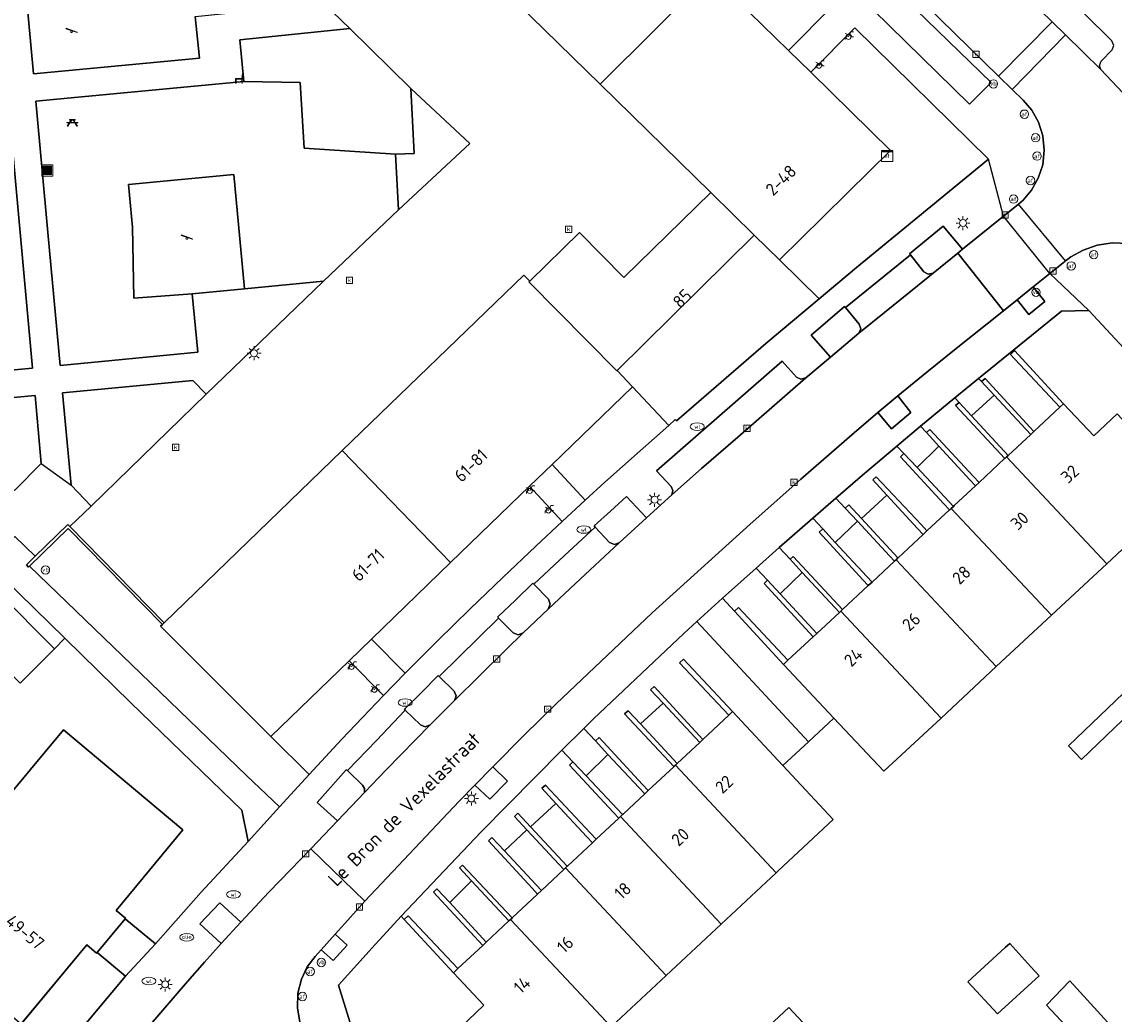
# Model space of a CAD drawing. Header units: metres. Extents: x 197147 to 199131, y 355511 to 356703.
# Tile 57 of 225: x 197658 to 197736, y 356169 to 356241. Entities that reach past the tile are written whole.
import ezdxf
from ezdxf.enums import TextEntityAlignment as Align

# ---------------------------------------------------------------- set-up
doc = ezdxf.new("R2010")
doc.units = ezdxf.units.M
for name, color, linetype in [('B-WE-GR-BEPLANTING_CULTUUR_HEESTERS-GV', 252, 'Continuous'), ('B-WE-GR-GRAS-GV', 252, 'Continuous'), ('B-WE-IE-MEUBILAIR_WEGMEUBILAIR-GV', 252, 'Continuous'), ('B-WE-IE-MEUBILAIR_WEGMEUBILAIR-S', 252, 'Continuous'), ('B-WE-IE-TERREINAFSCHEIDING_KUNSTMATIG_MUUR-GV', 252, 'IE-TERREINAFSCHEIDING-KUNSTMATIG-DICHT'), ('B-WE-KL-ET_LS_SR_KAST-S', 252, 'Continuous'), ('B-WE-OG-BEBOUWING-GV', 252, 'Continuous'), ('B-WE-OG-BEBOUWING_HUISNUMMER-T18', 252, 'Continuous'), ('B-WE-OG-BEBOUWING_STRAATNAAM-T35', 252, 'Continuous'), ('B-WE-OG-TERREIN_ERF-GV', 252, 'Continuous'), ('B-WE-RI-HWA_KOLK-S', 253, 'Continuous'), ('B-WE-RI-VWA_AFSCHEIDER-S', 253, 'Continuous'), ('B-WE-VH-ONVERHARD-GV', 253, 'Continuous'), ('B-WE-VH-VERHARDING_ASFALT-GV', 253, 'Continuous'), ('B-WE-VH-VERHARDING_BETONSTRAATSTEEN-GV', 253, 'Continuous'), ('B-WE-VH-VERHARDING_OPEN-GV', 253, 'Continuous'), ('B-WE-VH-VERHARDING_TEGEL-GV', 253, 'Continuous')]:
    doc.layers.add(name, color=color, linetype=linetype)
doc.styles.add('NLCS-ISO-M-T18', font='NLCS-ISO.ttf', dxfattribs={"height": 1.8})
doc.styles.add('NLCS-ISO-M200-T25', font='NLCS-ISO.ttf')
doc.linetypes.add('IE-TERREINAFSCHEIDING-KUNSTMATIG-DICHT', pattern='A,8,-1,[82,NLCS.SHX,S=0.75,R=90,X=0,Y=0],-1', length=10)

# ---------------------------------------------------------------- blocks, each defined once
blk = doc.blocks.new('BGT-AFVALBAK-SO')
at = {"linetype": 'ByBlock', "lineweight": 18}
h = blk.add_hatch(color=0, dxfattribs=at)
h.dxf.hatch_style = 1
h.paths.add_polyline_path([(-1.5, -1.5), (1.5, -1.5), (1.5, 1.5), (-1.5, 1.5)])
at = {"color": 0, "linetype": 'ByBlock', "lineweight": 18}
for points in [[(-2, -2), (2, -2), (2, 2), (-2, 2)], [(-1.5, -1.5), (1.5, -1.5), (1.5, 1.5), (-1.5, 1.5)]]:
    blk.add_lwpolyline(points, close=True, dxfattribs=at)
blk = doc.blocks.new('BGT-ELEKTRAKAST-SO')
at = {"color": 0, "linetype": 'ByBlock', "lineweight": 18}
for points in [[(-2, 2), (2, 2), (2, 1.68), (-2, 1.68)], [(-2, 1.52), (2, 1.52), (2, -2), (-2, -2)]]:
    blk.add_lwpolyline(points, close=True, dxfattribs=at)
at = {"color": 0, "linetype": 'ByBlock', "lineweight": 18, "style": 'NLCS-ISO-M-T18'}
blk.add_text('et', height=1.5, dxfattribs=at).set_placement((0, 0), align=Align.MIDDLE_CENTER)
blk = doc.blocks.new('BGT-AFSLUITPAAL-SO')
at = {"color": 0, "linetype": 'ByBlock', "lineweight": 18}
blk.add_circle((0, 0), 1.5, dxfattribs=at)
at = {"color": 0, "linetype": 'ByBlock', "lineweight": 18, "style": 'NLCS-ISO-M-T18'}
blk.add_text('af', height=1.5, dxfattribs=at).set_placement((0, 0), align=Align.MIDDLE_CENTER)
blk = doc.blocks.new('BGT-VERKEERSBORDPAAL-SO')
at = {"color": 0, "linetype": 'ByBlock', "lineweight": 18}
blk.add_circle((0, 0), 1.5, dxfattribs=at)
at = {"color": 0, "linetype": 'ByBlock', "lineweight": 18, "style": 'NLCS-ISO-M-T18'}
blk.add_text('vb', height=1.5, dxfattribs=at).set_placement((0, 0.13), align=Align.MIDDLE_CENTER)
blk = doc.blocks.new('BGT-LICHTMAST-SO')
at = {"color": 0, "linetype": 'ByBlock', "lineweight": 18}
for points in [[(-1.25, 0), (-2, 0)], [(-1.41, 1.41), (-0.88, 0.88)], [(0, 2), (0, 1.25)], [(0.88, 0.88), (1.41, 1.41)], [(2, 0), (1.25, 0)], [(-1.41, -1.41), (-0.88, -0.88)], [(0, -1.25), (0, -2)], [(0.88, -0.88), (1.41, -1.41)]]:
    blk.add_lwpolyline(points, dxfattribs=at)
blk.add_circle((0, 0), 1, dxfattribs=at)
blk = doc.blocks.new('BGT-KOLK-SO')
at = {"color": 0, "linetype": 'ByBlock', "lineweight": 18}
blk.add_lwpolyline([(-0.045, -0.045), (0.045, -0.045), (0.045, 0.045), (-0.045, 0.045)], close=True, dxfattribs=at)
at = {"color": 0, "linetype": 'ByBlock', "lineweight": 18, "style": 'NLCS-ISO-M-T18'}
blk.add_text('k', height=0.06, dxfattribs=at).set_placement((0, 0), align=Align.MIDDLE_CENTER)
blk = doc.blocks.new('BGT-WATERLEIDINGPUT-SO')
at = {"color": 0, "linetype": 'ByBlock', "lineweight": 18}
blk.add_ellipse((0, 0), major_axis=(2.5, 0), ratio=0.54, dxfattribs=at)
at = {"color": 0, "linetype": 'ByBlock', "lineweight": 18, "style": 'NLCS-ISO-M-T18'}
blk.add_text('wl', height=1.5, dxfattribs=at).set_placement((0, 0), align=Align.MIDDLE_CENTER)
blk = doc.blocks.new('BGT-BENZINEPUT_OLIEPUT-SO')
at = {"color": 0, "linetype": 'ByBlock', "lineweight": 18}
blk.add_ellipse((0, 0), major_axis=(2.5, 0), ratio=0.54, dxfattribs=at)
at = {"color": 0, "linetype": 'ByBlock', "lineweight": 18, "style": 'NLCS-ISO-M-T18'}
blk.add_text('olie', height=1.5, dxfattribs=at).set_placement((0, 0.16), align=Align.MIDDLE_CENTER)
blk = doc.blocks.new('BGT-FIETSENREK-SO')
at = {"color": 0, "linetype": 'ByBlock', "lineweight": 18}
for points in [[(-1.5, -1.35), (-1.5, -0.54), (-0.73, -0.28), (-0.73, 0.53), (-1.5, 0.79)], [(-0.3, -0.45), (0.6, 1.35), (1.5, 1.35)], [(1.05, -0.45), (0.21, 0.58)], [(1.05, -0.45), (1.5, -0.45)]]:
    blk.add_lwpolyline(points, dxfattribs=at)
blk.add_circle((-0.3, -0.45), 0.9, dxfattribs=at)
blk = doc.blocks.new('BGT-SPEELVOORZIENING-SO')
at = {"color": 0, "linetype": 'ByBlock', "lineweight": 18}
blk.add_lwpolyline([(-2.04, 1.04), (1.96, -0.31), (2.03, -0.12), (-1.97, 1.23)], close=True, dxfattribs=at)
blk.add_circle((0, 0), 0.332, dxfattribs=at)
blk = doc.blocks.new('BGT-ZITBANK-SO')
at = {"color": 0, "linetype": 'ByBlock', "lineweight": 18}
blk.add_lwpolyline([(-0.91, -1.63), (-0.91, -0.2), (1.09, -0.2), (1.09, -1.63), (1.29, -1.63), (1.29, -0.21), (1.54, 1.78), (1.33, 1.78), (1.11, 0), (-1.11, 0), (-1.11, -1.63)], close=True, dxfattribs=at)
blk = doc.blocks.new('BGT-PICKNICKTAFEL-SO')
at = {"color": 0, "linetype": 'ByBlock', "lineweight": 18}
for points in [[(-0.89, -0.2), (-1.64, -1.4), (-1.88, -1.4), (-1.12, -0.2), (-2, -0.2), (-2, 0), (-1, 0), (-0.5, 0.8), (-1, 0.8), (-1, 1), (1, 1), (1, 0.8), (0.5, 0.8), (1, 0), (2, 0), (2, -0.2), (1.12, -0.2), (1.88, -1.4), (1.64, -1.4), (0.89, -0.2)], [(-0.76, 0), (0.76, 0), (0.26, 0.8), (-0.26, 0.8)]]:
    blk.add_lwpolyline(points, close=True, dxfattribs=at)

msp = doc.modelspace()

# ---------------------------------------------------------------- linework, layer by layer
at = {"layer": 'B-WE-GR-BEPLANTING_CULTUUR_HEESTERS-GV', "flags": 128}
for points in [[(197718.611, 356241.527), (197725.509, 356234.781), (197727.053, 356236.333), (197720.155, 356243.071), (197718.611, 356241.527)], [(197684.315, 356231.195), (197685.661, 356231.248), (197685.424, 356235.905), (197681.036, 356240.223), (197673.154, 356239.417), (197673.437, 356236.417), (197677.473, 356236.344), (197677.762, 356231.633), (197684.315, 356231.195)], [(197638.343, 356220.532), (197637.699, 356221.173), (197634.315, 356224.36), (197630.775, 356227.382), (197627.091, 356230.227), (197623.278, 356232.886), (197620.217, 356234.884), (197620.282, 356234.984), (197618.515, 356236.116), (197617.681, 356234.893), (197616.593, 356233.226), (197614.519, 356229.534), (197616.799, 356228.213), (197617.338, 356227.77), (197620.496, 356231.609), (197621.643, 356230.704), (197640.688, 356214.061), (197644.218, 356210.856), (197643.914, 356210.373), (197644.141, 356210.23), (197655.798, 356199.744), (197659.856, 356195.699), (197660.59, 356196.452), (197655.112, 356201.787)], [(197725.017, 356224.379), (197723.626, 356226.034), (197721.208, 356224.047), (197721.266, 356223.964), (197722.227, 356222.757), (197722.541, 356222.576), (197722.894, 356222.662), (197724.67, 356224.099), (197725.017, 356224.379)], [(197717.568, 356218.353), (197717.708, 356218.664), (197717.601, 356218.988), (197716.605, 356220.191), (197716.541, 356220.257), (197714.147, 356218.219), (197715.532, 356216.619), (197717.568, 356218.353)], [(197662.486, 356205.93), (197670.743, 356213.968), (197669.769, 356214.954), (197660.434, 356214.06), (197661.055, 356207.432), (197662.486, 356205.93)], [(197650.69, 356213.153), (197656.993, 356207.051), (197658.884, 356209.008), (197658.459, 356213.886), (197650.69, 356213.153)], [(197698.645, 356204.436), (197699.684, 356203.33), (197700.025, 356203.18), (197700.376, 356203.307), (197702.331, 356205.09), (197700.9, 356206.638), (197699.744, 356205.568), (197698.577, 356204.519), (197698.645, 356204.436)], [(197666.044, 356193.925), (197673.63, 356186.614), (197675.995, 356184.361), (197678.114, 356186.685), (197675.386, 356189.405), (197667.453, 356197.315), (197667.591, 356197.448), (197660.833, 356204.335), (197658.069, 356201.62), (197666.044, 356193.925)], [(197695.271, 356198.539), (197695.428, 356198.899), (197695.29, 356199.266), (197694.248, 356200.344), (197694.181, 356200.407), (197692.928, 356199.195), (197691.667, 356198.002), (197691.707, 356197.901), (197692.757, 356196.847), (197693.117, 356196.694), (197693.482, 356196.836), (197695.271, 356198.539)], [(197688.55, 356191.981), (197688.677, 356192.319), (197688.535, 356192.65), (197687.46, 356193.72), (197687.39, 356193.775), (197686.193, 356192.553), (197684.975, 356191.361), (197685.026, 356191.292), (197686.115, 356190.242), (197686.461, 356190.102), (197686.808, 356190.239), (197688.55, 356191.981)]]:
    msp.add_lwpolyline(points, dxfattribs=at)
at = {"layer": 'B-WE-GR-GRAS-GV', "flags": 128}
for points in [[(197674.029, 356247.011), (197671.857, 356245.937), (197666.39, 356245.085), (197662.748, 356247.469), (197660.479, 356249.159), (197657.555, 356245.587), (197658.35, 356236.969), (197670.247, 356238.089), (197669.941, 356241.07), (197679.176, 356242.012), (197674.029, 356247.011)], [(197679.151, 356222.077), (197684.527, 356227.199), (197684.315, 356231.195), (197677.762, 356231.633), (197677.473, 356236.344), (197673.437, 356236.417), (197658.524, 356234.998), (197659.382, 356225.578), (197660.252, 356216.033), (197670.14, 356216.978), (197669.733, 356221.172), (197665.544, 356220.859), (197665.448, 356225.953), (197665.154, 356229.021), (197672.709, 356229.745), (197673.497, 356221.534), (197679.151, 356222.077)], [(197649.415, 356219.385), (197654.203, 356219.843), (197654.608, 356215.506), (197658.281, 356215.849), (197656.549, 356234.796), (197648.05, 356233.993), (197648.655, 356219.312), (197649.415, 356219.385)]]:
    msp.add_lwpolyline(points, dxfattribs=at)
at = {"layer": 'B-WE-IE-MEUBILAIR_WEGMEUBILAIR-GV', "flags": 128}
for points in [[(197721.266, 356223.964), (197722.227, 356222.757), (197722.541, 356222.576), (197722.894, 356222.662), (197724.67, 356224.099), (197725.017, 356224.379), (197723.626, 356226.034), (197721.208, 356224.047), (197721.266, 356223.964)], [(197728.926, 356220.742), (197729.764, 356219.701), (197730.925, 356220.628), (197730.081, 356221.674), (197728.926, 356220.742)], [(197715.532, 356216.619), (197717.568, 356218.353), (197717.708, 356218.664), (197717.601, 356218.988), (197716.605, 356220.191), (197716.541, 356220.257), (197714.147, 356218.219), (197715.532, 356216.619)], [(197720.355, 356213.847), (197718.931, 356212.649), (197719.911, 356211.498), (197721.303, 356212.668), (197720.355, 356213.847)], [(197698.645, 356204.436), (197699.684, 356203.33), (197700.025, 356203.18), (197700.376, 356203.307), (197702.331, 356205.09), (197700.9, 356206.638), (197699.744, 356205.568), (197698.577, 356204.519), (197698.645, 356204.436)], [(197691.707, 356197.901), (197692.757, 356196.847), (197693.117, 356196.694), (197693.482, 356196.836), (197695.271, 356198.539), (197695.428, 356198.899), (197695.29, 356199.266), (197694.248, 356200.344), (197694.181, 356200.407), (197692.928, 356199.195), (197691.667, 356198.002), (197691.707, 356197.901)], [(197688.55, 356191.981), (197688.677, 356192.319), (197688.535, 356192.65), (197687.46, 356193.72), (197687.39, 356193.775), (197686.193, 356192.553), (197684.975, 356191.361), (197685.026, 356191.292), (197686.115, 356190.242), (197686.461, 356190.102), (197686.808, 356190.239), (197688.55, 356191.981)], [(197690.023, 356185.923), (197691.093, 356184.897), (197692.363, 356186.189), (197691.296, 356187.217), (197690.023, 356185.923)], [(197680.871, 356186.958), (197680.779, 356187.016), (197678.708, 356184.663), (197680.148, 356183.363), (197682.088, 356185.395), (197682.097, 356185.671), (197681.959, 356185.91), (197680.871, 356186.958)], [(197673.212, 356176.069), (197671.714, 356177.474), (197670.27, 356175.954), (197671.823, 356174.553), (197673.212, 356176.069)], [(197679.992, 356175.218), (197678.991, 356174.103), (197679.858, 356173.318), (197680.86, 356174.422), (197679.992, 356175.218)]]:
    msp.add_lwpolyline(points, dxfattribs=at)
at = {"layer": 'B-WE-IE-TERREINAFSCHEIDING_KUNSTMATIG_MUUR-GV', "ltscale": 0.2, "flags": 128}
for points in [[(197732.264, 356213.292), (197728.73, 356217.106), (197728.43, 356216.841), (197731.989, 356213.036), (197732.264, 356213.292)], [(197729.897, 356211.089), (197730.124, 356211.3), (197726.632, 356215.108), (197726.372, 356214.88), (197727.277, 356213.907), (197729.897, 356211.089)], [(197728.036, 356209.359), (197728.157, 356209.468), (197728.273, 356209.576), (197725.645, 356212.423), (197724.766, 356213.375), (197724.513, 356213.155), (197728.036, 356209.359)], [(197723.313, 356210.248), (197725.541, 356207.837), (197725.94, 356207.405), (197726.195, 356207.643), (197725.795, 356208.074), (197722.672, 356211.451), (197722.42, 356211.214), (197723.313, 356210.248)], [(197724.348, 356205.921), (197721.749, 356208.701), (197720.801, 356209.715), (197720.56, 356209.483), (197723.677, 356206.1), (197724.076, 356205.667), (197724.094, 356205.684), (197724.187, 356205.771), (197724.348, 356205.921)], [(197722.176, 356203.898), (197722.456, 356204.159), (197722.054, 356204.589), (197718.816, 356208.049), (197718.563, 356207.826), (197719.565, 356206.737), (197721.778, 356204.332), (197722.176, 356203.898)], [(197720.179, 356202.038), (197720.234, 356202.09), (197720.377, 356202.223), (197717.748, 356205.058), (197716.839, 356206.038), (197716.591, 356205.803), (197717.477, 356204.849), (197719.776, 356202.373), (197720.129, 356201.993), (197720.179, 356202.038)], [(197658.466, 356202.338), (197657.832, 356201.718), (197657.997, 356201.549), (197658.069, 356201.62), (197660.833, 356204.335), (197667.591, 356197.448), (197667.719, 356197.572), (197660.955, 356204.471), (197660.805, 356204.624), (197658.466, 356202.338)], [(197718.138, 356200.894), (197715.878, 356203.33), (197714.973, 356204.305), (197714.72, 356204.065), (197717.861, 356200.644), (197718.239, 356200.232), (197718.515, 356200.489), (197718.138, 356200.894)], [(197716.398, 356198.519), (197712.861, 356202.316), (197712.638, 356202.129), (197713.509, 356201.187), (197716.172, 356198.308), (197716.279, 356198.408), (197716.398, 356198.519)], [(197714.547, 356196.795), (197711.931, 356199.635), (197711.019, 356200.625), (197710.765, 356200.39), (197714.296, 356196.562), (197714.547, 356196.795)], [(197708.64, 356198.405), (197712.167, 356194.579), (197712.482, 356194.872), (197708.929, 356198.667), (197708.64, 356198.405)], [(197708.237, 356190.931), (197708.512, 356191.188), (197704.995, 356194.967), (197704.695, 356194.704), (197708.237, 356190.931)], [(197706.377, 356189.191), (197702.876, 356192.992), (197702.616, 356192.763), (197703.523, 356191.792), (197706.15, 356188.979), (197706.377, 356189.191)], [(197704.295, 356187.243), (197704.417, 356187.357), (197704.531, 356187.463), (197701.895, 356190.305), (197701.014, 356191.255), (197700.761, 356191.034), (197704.295, 356187.243)], [(197698.672, 356189.088), (197699.567, 356188.124), (197701.801, 356185.719), (197702.203, 356185.286), (197702.457, 356185.523), (197702.055, 356185.956), (197698.924, 356189.326), (197698.672, 356189.088)], [(197697.057, 356187.586), (197696.816, 356187.353), (197699.94, 356183.978), (197700.341, 356183.545), (197700.36, 356183.562), (197700.47, 356183.665), (197700.613, 356183.798), (197698.007, 356186.574), (197697.057, 356187.586)], [(197698.725, 356182.033), (197698.321, 356182.463), (197695.075, 356185.915), (197694.822, 356185.692), (197695.827, 356184.605), (197698.045, 356182.205), (197698.446, 356181.772), (197698.725, 356182.033)], [(197694.014, 356182.922), (197693.103, 356183.901), (197692.855, 356183.665), (197693.743, 356182.713), (197696.048, 356180.242), (197696.403, 356179.861), (197696.452, 356179.907), (197696.523, 356179.973), (197696.65, 356180.092), (197694.014, 356182.922)], [(197694.791, 356178.353), (197694.413, 356178.76), (197692.148, 356181.19), (197691.241, 356182.164), (197690.988, 356181.923), (197694.136, 356178.509), (197694.517, 356178.096), (197694.791, 356178.353)], [(197692.285, 356176.83), (197689.133, 356180.17), (197688.91, 356179.982), (197689.784, 356179.043), (197692.459, 356176.172), (197692.576, 356176.281), (197692.68, 356176.378), (197692.693, 356176.39), (197692.285, 356176.83)], [(197688.209, 356177.487), (197687.295, 356178.475), (197687.041, 356178.239), (197690.583, 356174.417), (197690.833, 356174.651), (197688.209, 356177.487)], [(197688.8, 356172.749), (197685.239, 356176.536), (197684.951, 356176.273), (197688.486, 356172.455), (197688.8, 356172.749)]]:
    msp.add_lwpolyline(points, dxfattribs=at)
at = {"layer": 'B-WE-OG-BEBOUWING-GV', "flags": 128}
for points in [[(197686.076, 356248.871), (197698.995, 356236.229), (197706.932, 356244.11), (197701.239, 356249.679), (197699.631, 356251.251), (197694.009, 356256.75)], [(197698.995, 356236.229), (197706.944, 356228.451), (197710.055, 356225.39), (197711.885, 356223.621), (197714.99, 356226.684), (197716.781, 356228.45), (197719.848, 356231.475), (197714.111, 356237.087), (197712.513, 356238.651), (197706.932, 356244.11)], [(197706.944, 356228.451), (197700.709, 356222.34), (197697.524, 356225.59), (197693.96, 356222.097), (197693.898, 356222.036), (197700.206, 356215.646), (197700.227, 356215.667), (197710.055, 356225.39)], [(197693.96, 356222.097), (197693.52, 356222.506), (197680.503, 356209.926), (197688.275, 356201.884), (197693.943, 356207.371), (197695.551, 356208.927), (197701.317, 356214.51), (197700.227, 356215.667)], [(197735.352, 356201.799), (197739.423, 356205.59), (197738.484, 356206.624), (197740.172, 356208.213), (197739.943, 356208.458), (197736.115, 356212.563), (197734.432, 356210.984), (197732.264, 356213.292), (197731.989, 356213.036), (197730.124, 356211.3), (197729.897, 356211.089), (197728.273, 356209.576), (197728.157, 356209.468)], [(197680.503, 356209.926), (197667.719, 356197.572), (197667.591, 356197.448), (197667.453, 356197.315), (197675.386, 356189.405), (197681.006, 356194.846), (197682.607, 356196.396), (197688.275, 356201.884)], [(197731.382, 356198.103), (197735.352, 356201.799), (197728.157, 356209.468), (197728.036, 356209.359), (197728.026, 356209.35), (197726.195, 356207.643), (197725.94, 356207.405), (197724.412, 356205.98), (197724.348, 356205.921), (197724.187, 356205.771)], [(197722.456, 356204.159), (197722.176, 356203.898), (197720.383, 356202.228), (197720.377, 356202.223), (197720.234, 356202.09), (197727.424, 356194.418), (197731.382, 356198.103), (197724.187, 356205.771), (197724.094, 356205.684), (197724.076, 356205.667), (197722.456, 356204.159)], [(197720.234, 356202.09), (197720.179, 356202.038), (197720.129, 356201.993), (197718.515, 356200.489), (197718.239, 356200.232), (197716.398, 356198.519), (197716.279, 356198.408), (197723.466, 356190.732), (197727.424, 356194.418)], [(197655.798, 356199.744), (197653.329, 356197.267), (197657.387, 356193.222), (197659.856, 356195.699), (197655.798, 356199.744)], [(197716.279, 356198.408), (197716.172, 356198.308), (197714.547, 356196.795), (197714.296, 356196.562), (197712.482, 356194.872), (197712.167, 356194.579), (197715.783, 356190.733), (197719.37, 356186.918), (197723.466, 356190.732)], [(197708.512, 356191.188), (197708.237, 356190.931), (197706.377, 356189.191), (197706.15, 356188.979), (197704.531, 356187.463), (197704.417, 356187.357), (197711.647, 356179.628), (197711.813, 356179.783), (197715.732, 356183.441), (197712.119, 356187.318), (197708.512, 356191.188)], [(197657.463, 356168.775), (197662.181, 356174.446), (197662.864, 356173.847), (197662.908, 356173.9), (197664.915, 356176.311), (197664.954, 356176.357), (197664.27, 356176.929), (197669.053, 356182.708), (197660.497, 356189.89), (197648.868, 356175.94), (197657.463, 356168.775)], [(197704.417, 356187.357), (197704.295, 356187.243), (197704.286, 356187.234), (197702.457, 356185.523), (197702.203, 356185.286), (197700.677, 356183.858), (197700.613, 356183.798), (197700.47, 356183.665)], [(197700.341, 356183.545), (197698.725, 356182.033), (197698.446, 356181.772), (197696.656, 356180.097), (197696.65, 356180.092), (197696.523, 356179.973), (197703.744, 356172.254), (197707.695, 356175.941), (197700.47, 356183.665), (197700.36, 356183.562), (197700.341, 356183.545)], [(197696.523, 356179.973), (197696.452, 356179.907), (197696.403, 356179.861), (197694.791, 356178.353), (197694.517, 356178.096), (197692.693, 356176.39), (197692.68, 356176.378), (197692.576, 356176.281)], [(197707.695, 356175.941), (197711.647, 356179.628)], [(197692.834, 356164.421), (197693.052, 356164.189), (197694.736, 356165.769), (197695.72, 356164.765), (197699.793, 356168.566), (197692.576, 356176.281), (197692.459, 356176.172), (197690.833, 356174.651), (197690.583, 356174.417), (197688.8, 356172.749), (197688.486, 356172.455), (197690.66, 356170.121), (197688.984, 356168.52), (197692.834, 356164.421)], [(197729.914, 356172.871), (197728.391, 356174.537), (197728.079, 356174.251), (197725.399, 356171.8), (197727.506, 356169.496), (197730.499, 356172.232), (197729.914, 356172.871)], [(197699.793, 356168.566), (197703.744, 356172.254)]]:
    msp.add_lwpolyline(points, dxfattribs=at)
at = {"layer": 'B-WE-OG-TERREIN_ERF-GV', "flags": 128}
for points in [[(197712.513, 356238.651), (197715.676, 356241.822), (197704.389, 356252.824), (197701.239, 356249.679), (197706.932, 356244.11), (197712.513, 356238.651)], [(197662.486, 356205.93), (197660.955, 356204.471), (197667.719, 356197.572), (197680.503, 356209.926), (197693.52, 356222.506), (197693.96, 356222.097), (197697.524, 356225.59), (197700.709, 356222.34), (197706.944, 356228.451), (197698.995, 356236.229), (197686.076, 356248.871)], [(197679.176, 356242.012), (197681.036, 356240.223), (197685.424, 356235.905), (197689.654, 356231.957), (197684.527, 356227.199), (197679.151, 356222.077), (197670.743, 356213.968), (197662.486, 356205.93)], [(197711.885, 356223.621), (197714.71, 356220.808), (197717.405, 356223.058), (197726.876, 356230.851), (197717.285, 356240.257), (197714.111, 356237.087), (197719.848, 356231.475), (197716.781, 356228.45), (197714.99, 356226.684), (197711.885, 356223.621)], [(197739.943, 356208.458), (197742.545, 356210.872), (197734.07, 356219.978), (197732.117, 356219.928), (197728.681, 356217.158), (197728.73, 356217.106), (197732.264, 356213.292), (197734.432, 356210.984), (197736.115, 356212.563), (197739.943, 356208.458)], [(197701.317, 356214.51), (197695.551, 356208.927), (197697.935, 356206.364), (197699.351, 356207.654), (197701.865, 356209.913), (197703.928, 356211.734), (197701.317, 356214.51)], [(197637.276, 356162.034), (197648.868, 356175.94), (197660.497, 356189.89), (197669.053, 356182.708), (197664.27, 356176.929), (197664.954, 356176.357), (197664.915, 356176.311), (197667.088, 356174.523), (197670.381, 356178.239), (197673.76, 356181.878), (197673.303, 356184.127), (197665.34, 356191.826), (197660.59, 356196.452), (197659.856, 356195.699), (197657.387, 356193.222), (197653.329, 356197.267), (197655.798, 356199.744), (197644.141, 356210.23), (197636.58, 356198.418), (197631.687, 356190.432), (197626.855, 356182.75), (197618.062, 356167.779)], [(197693.943, 356207.371), (197688.275, 356201.884), (197682.607, 356196.396), (197685.023, 356193.949), (197687.344, 356196.283), (197689.67, 356198.566), (197692.018, 356200.826), (197694.384, 356203.068), (197696.279, 356204.838), (197693.943, 356207.371)], [(197739.423, 356205.59), (197735.352, 356201.799), (197731.382, 356198.103), (197727.424, 356194.418), (197723.466, 356190.732), (197719.37, 356186.918), (197715.783, 356190.733), (197713.948, 356189.022), (197712.119, 356187.318), (197715.732, 356183.441), (197711.813, 356179.783), (197711.647, 356179.628), (197707.695, 356175.941), (197703.744, 356172.254), (197699.793, 356168.566)], [(197738.271, 356192.293), (197733.546, 356187.755), (197732.601, 356188.74), (197740.482, 356196.281)], [(197681.006, 356194.846), (197675.386, 356189.405), (197678.114, 356186.685), (197680.468, 356189.216), (197681.953, 356190.781), (197683.454, 356192.341), (197681.006, 356194.846)], [(197696.144, 356154.588), (197697.003, 356155.462), (197690.299, 356162.054), (197692.834, 356164.421), (197688.984, 356168.52), (197690.66, 356170.121), (197688.486, 356172.455), (197684.951, 356176.273), (197684.731, 356176.515), (197682.644, 356174.23), (197680.226, 356171.557), (197681.266, 356168.221), (197682.562, 356167.107), (197686.559, 356163.669), (197691.696, 356158.94), (197696.144, 356154.588)], [(197664.955, 356172.201), (197662.908, 356173.9), (197662.864, 356173.847), (197662.181, 356174.446), (197652.745, 356163.104), (197653.429, 356162.518), (197653.358, 356162.432), (197655.474, 356160.711), (197658.685, 356164.665), (197660.17, 356166.493), (197664.955, 356172.201)], [(197728.079, 356174.251), (197728.391, 356174.537), (197729.914, 356172.871), (197730.499, 356172.232), (197727.506, 356169.496), (197725.399, 356171.8), (197728.079, 356174.251)], [(197742.477, 356157.886), (197731.024, 356170.134), (197732.708, 356171.865), (197743.58, 356159.928)], [(197701.616, 356159.766), (197712.55, 356169.959), (197713.552, 356168.889)]]:
    msp.add_lwpolyline(points, dxfattribs=at)
at = {"layer": 'B-WE-VH-ONVERHARD-GV', "flags": 128}
for points in [[(197665.448, 356225.953), (197665.544, 356220.859), (197669.733, 356221.172), (197673.497, 356221.534), (197672.709, 356229.745), (197665.154, 356229.021), (197665.448, 356225.953)], [(197730.081, 356221.674), (197728.926, 356220.742), (197729.764, 356219.701), (197730.925, 356220.628), (197730.081, 356221.674)], [(197718.931, 356212.649), (197719.911, 356211.498), (197721.303, 356212.668), (197720.355, 356213.847), (197718.931, 356212.649)], [(197691.296, 356187.217), (197690.023, 356185.923), (197691.093, 356184.897), (197692.363, 356186.189), (197691.296, 356187.217)], [(197680.148, 356183.363), (197682.088, 356185.395), (197682.097, 356185.671), (197681.959, 356185.91), (197680.871, 356186.958), (197680.779, 356187.016), (197678.708, 356184.663), (197680.148, 356183.363)], [(197673.212, 356176.069), (197671.714, 356177.474), (197670.27, 356175.954), (197671.823, 356174.553), (197673.212, 356176.069)], [(197679.992, 356175.218), (197678.991, 356174.103), (197679.858, 356173.318), (197680.86, 356174.422), (197679.992, 356175.218)]]:
    msp.add_lwpolyline(points, dxfattribs=at)
at = {"layer": 'B-WE-VH-VERHARDING_ASFALT-GV', "flags": 128}
for points in [[(197708.908, 356262.691), (197704.679, 356266.819), (197700.487, 356270.911), (197696.958, 356274.356), (197692.632, 356278.579), (197688.4, 356282.711), (197684.157, 356286.852), (197680.005, 356290.906), (197679.522, 356291.406), (197679.115, 356291.826), (197675.088, 356288.146), (197727.594, 356236.803), (197731.439, 356240.695), (197730.578, 356241.535), (197726.363, 356245.65), (197722.145, 356249.768), (197717.624, 356254.182), (197713.121, 356258.577), (197708.908, 356262.691)], [(197702.331, 356205.09), (197700.376, 356203.307), (197697.233, 356200.387), (197695.271, 356198.539), (197693.482, 356196.836), (197692.273, 356195.638), (197690.391, 356193.8), (197688.55, 356191.981), (197686.808, 356190.239), (197683.63, 356186.991), (197682.088, 356185.395), (197680.148, 356183.363), (197678.256, 356181.354), (197682.109, 356177.578), (197688.883, 356184.753), (197690.023, 356185.923), (197691.296, 356187.217), (197693.562, 356189.49), (197695.847, 356191.743), (197702.735, 356198.279), (197709.775, 356204.652), (197713.414, 356207.867), (197717.073, 356211.058), (197718.931, 356212.649), (197720.355, 356213.847), (197722.441, 356215.566), (197724.546, 356217.26), (197727.946, 356219.963), (197724.67, 356224.099), (197722.894, 356222.662), (197719.405, 356219.847), (197717.568, 356218.353), (197715.532, 356216.619), (197713.758, 356215.152), (197708.876, 356210.899), (197706.282, 356208.639), (197704.159, 356206.743), (197702.331, 356205.09)]]:
    msp.add_lwpolyline(points, dxfattribs=at)
at = {"layer": 'B-WE-VH-VERHARDING_BETONSTRAATSTEEN-GV', "flags": 128}
for points in [[(197731.439, 356240.695), (197727.594, 356236.803), (197728.565, 356235.853), (197732.4, 356239.761), (197731.439, 356240.695)], [(197759.297, 356224.959), (197757.95, 356223.839), (197756.159, 356222.352), (197755.254, 356221.73), (197754.191, 356221.26), (197753.011, 356220.996), (197751.777, 356220.974), (197750.564, 356221.202), (197749.444, 356221.659), (197748.474, 356222.299), (197747.686, 356223.063), (197746.287, 356224.689), (197744.825, 356226.39), (197742.985, 356228.507), (197741.122, 356230.604), (197738.765, 356233.202), (197737.645, 356234.413), (197736.511, 356235.612), (197734.922, 356237.272), (197732.4, 356239.761)], [(197728.565, 356235.853), (197729.37, 356235.065), (197729.969, 356234.359), (197730.451, 356233.502), (197730.765, 356232.526), (197730.873, 356231.484), (197730.762, 356230.442), (197730.445, 356229.467), (197729.96, 356228.612), (197729.359, 356227.908), (197729.186, 356227.747), (197729.015, 356227.602)], [(197731.276, 356222.638), (197732.343, 356223.499), (197732.408, 356223.55), (197729.015, 356227.602), (197729.011, 356227.599), (197727.949, 356226.743)], [(197730.081, 356221.674), (197731.276, 356222.638), (197727.949, 356226.743), (197725.017, 356224.379), (197724.67, 356224.099), (197727.946, 356219.963), (197728.926, 356220.742), (197730.081, 356221.674)], [(197732.408, 356223.55), (197732.557, 356223.667), (197732.778, 356223.825), (197733.666, 356224.322), (197734.676, 356224.674), (197735.771, 356224.841), (197736.897, 356224.799), (197737.996, 356224.545), (197739.009, 356224.099), (197739.893, 356223.496), (197740.62, 356222.784), (197756.022, 356204.872)], [(197716.605, 356220.191), (197717.601, 356218.988), (197717.708, 356218.664), (197717.568, 356218.353), (197719.405, 356219.847), (197722.894, 356222.662), (197722.541, 356222.576), (197722.227, 356222.757), (197721.266, 356223.964), (197716.605, 356220.191)], [(197708.876, 356210.899), (197713.758, 356215.152), (197713.411, 356215.042), (197713.084, 356215.204), (197712.062, 356216.351), (197707.56, 356212.411), (197703.057, 356208.471), (197704.093, 356207.343), (197704.224, 356207.054), (197704.159, 356206.743), (197706.282, 356208.639), (197708.876, 356210.899)], [(197694.248, 356200.344), (197695.29, 356199.266), (197695.428, 356198.899), (197695.271, 356198.539), (197697.233, 356200.387), (197700.376, 356203.307), (197700.025, 356203.18), (197699.684, 356203.33), (197698.645, 356204.436), (197696.438, 356202.395), (197694.248, 356200.344)], [(197687.46, 356193.72), (197688.535, 356192.65), (197688.677, 356192.319), (197688.55, 356191.981), (197690.391, 356193.8), (197692.273, 356195.638), (197693.482, 356196.836), (197693.117, 356196.694), (197692.757, 356196.847), (197691.707, 356197.901), (197687.46, 356193.72)], [(197680.871, 356186.958), (197681.959, 356185.91), (197682.097, 356185.671), (197682.088, 356185.395), (197683.63, 356186.991), (197686.808, 356190.239), (197686.461, 356190.102), (197686.115, 356190.242), (197685.026, 356191.292), (197682.946, 356189.13), (197680.871, 356186.958)], [(197678.991, 356174.103), (197679.992, 356175.218), (197680.691, 356175.996), (197682.109, 356177.578), (197678.256, 356181.354), (197676.781, 356179.845), (197675.232, 356178.227), (197673.212, 356176.069), (197671.823, 356174.553), (197670.606, 356173.198), (197669.402, 356171.832), (197666.589, 356168.577)], [(197677.467, 356168.899), (197677.283, 356169.932), (197677.32, 356170.981), (197677.568, 356171.977), (197677.993, 356172.864), (197678.545, 356173.607), (197678.991, 356174.103)]]:
    msp.add_lwpolyline(points, dxfattribs=at)
at = {"layer": 'B-WE-VH-VERHARDING_OPEN-GV', "flags": 128}
for points in [[(197685.424, 356235.905), (197685.661, 356231.248), (197684.315, 356231.195), (197684.527, 356227.199), (197689.654, 356231.957), (197685.424, 356235.905)], [(197701.317, 356214.51), (197703.928, 356211.734), (197704.399, 356212.149), (197704.49, 356212.054), (197710.893, 356217.62), (197714.71, 356220.808), (197711.885, 356223.621), (197710.055, 356225.39), (197700.227, 356215.667), (197701.317, 356214.51)], [(197726.372, 356214.88), (197726.632, 356215.108), (197730.124, 356211.3), (197731.989, 356213.036), (197728.43, 356216.841), (197728.73, 356217.106), (197728.681, 356217.158), (197726.153, 356215.111)], [(197727.277, 356213.907), (197726.372, 356214.88), (197726.153, 356215.111), (197724.447, 356213.713), (197724.766, 356213.375), (197725.645, 356212.423)], [(197728.273, 356209.576), (197729.897, 356211.089), (197727.277, 356213.907), (197725.645, 356212.423), (197728.273, 356209.576)], [(197724.447, 356213.713), (197721.988, 356211.672), (197722.42, 356211.214), (197722.672, 356211.451), (197725.795, 356208.074), (197726.195, 356207.643), (197728.026, 356209.35), (197728.036, 356209.359), (197724.513, 356213.155), (197724.766, 356213.375)], [(197721.988, 356211.672), (197720.296, 356210.251), (197720.801, 356209.715), (197721.749, 356208.701)], [(197723.313, 356210.248), (197722.42, 356211.214)], [(197720.296, 356210.251), (197717.837, 356208.16), (197715.922, 356206.513)], [(197724.348, 356205.921), (197724.412, 356205.98), (197725.94, 356207.405), (197725.541, 356207.837), (197723.313, 356210.248), (197721.749, 356208.701), (197724.348, 356205.921)], [(197719.565, 356206.737), (197718.563, 356207.826), (197718.816, 356208.049), (197722.054, 356204.589), (197722.456, 356204.159), (197724.076, 356205.667), (197723.677, 356206.1), (197720.56, 356209.483), (197720.801, 356209.715)], [(197693.943, 356207.371), (197696.279, 356204.838), (197697.935, 356206.364), (197695.551, 356208.927), (197693.943, 356207.371)], [(197714.973, 356204.305), (197715.878, 356203.33), (197717.477, 356204.849), (197716.591, 356205.803), (197715.922, 356206.513), (197714.255, 356205.066)], [(197716.591, 356205.803), (197716.839, 356206.038), (197717.748, 356205.058)], [(197717.748, 356205.058), (197720.377, 356202.223), (197720.383, 356202.228), (197722.176, 356203.898), (197721.778, 356204.332), (197719.565, 356206.737), (197717.748, 356205.058)], [(197712.638, 356202.129), (197712.861, 356202.316), (197716.398, 356198.519), (197718.239, 356200.232), (197717.861, 356200.644), (197714.72, 356204.065), (197714.973, 356204.305), (197714.255, 356205.066), (197711.854, 356202.96)], [(197715.878, 356203.33), (197718.138, 356200.894), (197718.515, 356200.489), (197720.129, 356201.993), (197719.776, 356202.373), (197717.477, 356204.849)], [(197711.019, 356200.625), (197711.931, 356199.635), (197713.509, 356201.187), (197712.638, 356202.129), (197711.854, 356202.96), (197710.2, 356201.495)], [(197708.64, 356198.405), (197708.929, 356198.667), (197712.482, 356194.872), (197714.296, 356196.562), (197710.765, 356200.39), (197711.019, 356200.625), (197710.2, 356201.495), (197707.776, 356199.322)], [(197711.931, 356199.635), (197714.547, 356196.795), (197716.172, 356198.308), (197713.509, 356201.187)], [(197740.482, 356196.281), (197732.601, 356188.74), (197733.546, 356187.755), (197738.271, 356192.293), (197745.953, 356199.495), (197744.993, 356200.495), (197740.482, 356196.281)], [(197715.783, 356190.733), (197712.167, 356194.579), (197708.64, 356198.405), (197707.776, 356199.322), (197705.947, 356197.664), (197713.948, 356189.022), (197715.783, 356190.733)], [(197705.947, 356197.664), (197705.009, 356196.807), (197698.524, 356190.672), (197697.825, 356189.987)], [(197685.023, 356193.949), (197682.607, 356196.396), (197681.006, 356194.846), (197683.454, 356192.341), (197685.023, 356193.949)], [(197698.672, 356189.088), (197698.924, 356189.326), (197702.055, 356185.956), (197702.457, 356185.523), (197704.286, 356187.234), (197704.295, 356187.243), (197700.761, 356191.034), (197701.014, 356191.255), (197701.895, 356190.305), (197703.523, 356191.792), (197702.616, 356192.763), (197702.876, 356192.992), (197706.377, 356189.191), (197708.237, 356190.931), (197704.695, 356194.704), (197704.995, 356194.967), (197708.512, 356191.188), (197712.119, 356187.318), (197713.948, 356189.022)], [(197701.895, 356190.305), (197704.531, 356187.463), (197706.15, 356188.979), (197703.523, 356191.792)], [(197699.567, 356188.124), (197698.672, 356189.088), (197697.825, 356189.987), (197696.245, 356188.427), (197697.057, 356187.586), (197698.007, 356186.574)], [(197696.245, 356188.427), (197690.46, 356182.575), (197684.731, 356176.515), (197684.951, 356176.273), (197685.239, 356176.536), (197688.8, 356172.749), (197690.583, 356174.417), (197687.041, 356178.239), (197687.295, 356178.475), (197688.209, 356177.487)], [(197700.677, 356183.858), (197702.203, 356185.286), (197701.801, 356185.719), (197699.567, 356188.124), (197698.007, 356186.574), (197700.613, 356183.798), (197700.677, 356183.858)], [(197695.827, 356184.605), (197694.822, 356185.692), (197695.075, 356185.915), (197698.321, 356182.463), (197698.725, 356182.033), (197700.341, 356183.545), (197699.94, 356183.978), (197696.816, 356187.353), (197697.057, 356187.586)], [(197695.827, 356184.605), (197694.014, 356182.922), (197696.65, 356180.092), (197696.656, 356180.097), (197698.446, 356181.772), (197698.045, 356182.205), (197695.827, 356184.605)], [(197693.743, 356182.713), (197692.855, 356183.665), (197693.103, 356183.901), (197694.014, 356182.922)], [(197693.743, 356182.713), (197692.148, 356181.19), (197694.413, 356178.76), (197694.791, 356178.353), (197696.403, 356179.861), (197696.048, 356180.242), (197693.743, 356182.713)], [(197689.784, 356179.043), (197688.91, 356179.982), (197689.133, 356180.17), (197692.285, 356176.83), (197692.693, 356176.39), (197694.517, 356178.096), (197694.136, 356178.509), (197690.988, 356181.923), (197691.241, 356182.164), (197692.148, 356181.19)], [(197689.784, 356179.043), (197688.209, 356177.487), (197690.833, 356174.651), (197692.459, 356176.172), (197689.784, 356179.043)], [(197662.908, 356173.9), (197664.955, 356172.201), (197667.088, 356174.523), (197664.915, 356176.311), (197662.908, 356173.9)], [(197768.374, 356174.061), (197750.84, 356166.763), (197743.58, 356159.928), (197732.708, 356171.865), (197731.024, 356170.134), (197742.477, 356157.886), (197755.243, 356163.559), (197770.647, 356170.285)], [(197698.819, 356155.265), (197702.616, 356158.817), (197702.634, 356158.797), (197710.406, 356165.956), (197712.969, 356168.345), (197713.552, 356168.889), (197712.55, 356169.959), (197701.616, 356159.766), (197697.003, 356155.462), (197696.144, 356154.588), (197697.176, 356153.544), (197698.819, 356155.265)]]:
    msp.add_lwpolyline(points, dxfattribs=at)
at = {"layer": 'B-WE-VH-VERHARDING_TEGEL-GV', "flags": 128}
for points in [[(197727.949, 356226.743), (197729.011, 356227.599), (197729.015, 356227.602), (197729.186, 356227.747), (197729.359, 356227.908), (197729.96, 356228.612), (197730.445, 356229.467), (197730.762, 356230.442), (197730.873, 356231.484), (197730.765, 356232.526), (197730.451, 356233.502), (197729.969, 356234.359), (197729.37, 356235.065), (197728.565, 356235.853), (197727.594, 356236.803), (197675.088, 356288.146)], [(197669.941, 356241.07), (197670.247, 356238.089), (197658.35, 356236.969), (197657.555, 356245.587)], [(197655.77, 356243.407), (197656.382, 356236.779), (197649.803, 356236.124), (197648.05, 356233.993), (197656.549, 356234.796), (197658.281, 356215.849), (197654.608, 356215.506), (197648.834, 356214.967), (197650.69, 356213.153), (197658.459, 356213.886), (197658.884, 356209.008), (197661.055, 356207.432), (197660.434, 356214.06), (197669.769, 356214.954), (197670.743, 356213.968), (197679.151, 356222.077), (197673.497, 356221.534), (197669.733, 356221.172)], [(197718.611, 356241.527), (197720.155, 356243.071), (197727.053, 356236.333), (197725.509, 356234.781), (197718.611, 356241.527)], [(197669.733, 356221.172), (197670.14, 356216.978), (197660.252, 356216.033), (197659.382, 356225.578), (197658.524, 356234.998), (197673.437, 356236.417), (197673.154, 356239.417), (197681.036, 356240.223), (197679.176, 356242.012)], [(197715.676, 356241.822), (197712.513, 356238.651), (197714.111, 356237.087), (197717.285, 356240.257), (197726.876, 356230.851)], [(197730.578, 356241.535), (197731.439, 356240.695), (197732.4, 356239.761), (197734.922, 356237.272), (197734.838, 356237.575), (197734.966, 356237.863), (197735.74, 356238.678), (197735.87, 356239.011), (197735.728, 356239.339), (197733.704, 356241.314)], [(197734.922, 356237.272), (197736.511, 356235.612), (197738.266, 356237.262), (197747.925, 356226.095), (197746.287, 356224.689), (197747.686, 356223.063), (197748.474, 356222.299), (197749.444, 356221.659), (197750.564, 356221.202), (197751.777, 356220.974), (197753.011, 356220.996), (197754.191, 356221.26), (197755.254, 356221.73), (197756.159, 356222.352), (197757.95, 356223.839), (197755.492, 356226.74)], [(197666.589, 356168.577), (197669.402, 356171.832), (197670.606, 356173.198), (197671.823, 356174.553), (197670.27, 356175.954), (197671.714, 356177.474), (197673.212, 356176.069), (197675.232, 356178.227), (197676.781, 356179.845), (197678.256, 356181.354), (197680.148, 356183.363), (197678.708, 356184.663), (197680.779, 356187.016), (197680.871, 356186.958), (197682.946, 356189.13), (197685.026, 356191.292), (197684.975, 356191.361), (197686.193, 356192.553), (197687.39, 356193.775), (197687.46, 356193.72), (197691.707, 356197.901), (197691.667, 356198.002), (197692.928, 356199.195), (197694.181, 356200.407), (197694.248, 356200.344), (197696.438, 356202.395), (197698.645, 356204.436), (197698.577, 356204.519), (197699.744, 356205.568), (197700.9, 356206.638), (197702.331, 356205.09), (197704.159, 356206.743), (197704.224, 356207.054), (197704.093, 356207.343), (197703.057, 356208.471), (197707.56, 356212.411), (197712.062, 356216.351), (197713.084, 356215.204), (197713.411, 356215.042), (197713.758, 356215.152), (197715.532, 356216.619), (197714.147, 356218.219), (197716.541, 356220.257), (197716.605, 356220.191), (197721.266, 356223.964), (197721.208, 356224.047), (197723.626, 356226.034), (197725.017, 356224.379), (197727.949, 356226.743), (197726.876, 356230.851), (197717.405, 356223.058), (197714.71, 356220.808), (197710.893, 356217.62), (197704.49, 356212.054), (197704.399, 356212.149), (197703.928, 356211.734), (197701.865, 356209.913), (197699.351, 356207.654), (197697.935, 356206.364), (197696.279, 356204.838), (197694.384, 356203.068), (197692.018, 356200.826), (197689.67, 356198.566), (197687.344, 356196.283), (197685.023, 356193.949), (197683.454, 356192.341), (197681.953, 356190.781), (197680.468, 356189.216), (197678.114, 356186.685), (197675.995, 356184.361)], [(197736.897, 356224.799), (197735.771, 356224.841), (197734.676, 356224.674), (197733.666, 356224.322), (197732.778, 356223.825), (197732.557, 356223.667), (197732.408, 356223.55), (197732.343, 356223.499), (197731.276, 356222.638), (197734.07, 356219.978), (197742.545, 356210.872)], [(197731.276, 356222.638), (197730.081, 356221.674), (197730.925, 356220.628), (197729.764, 356219.701), (197728.926, 356220.742), (197727.946, 356219.963), (197724.546, 356217.26), (197722.441, 356215.566), (197720.355, 356213.847), (197721.303, 356212.668), (197719.911, 356211.498), (197718.931, 356212.649), (197717.073, 356211.058), (197713.414, 356207.867), (197709.775, 356204.652), (197702.735, 356198.279), (197695.847, 356191.743), (197693.562, 356189.49), (197691.296, 356187.217), (197692.363, 356186.189), (197691.093, 356184.897), (197690.023, 356185.923), (197688.883, 356184.753), (197682.109, 356177.578), (197680.691, 356175.996), (197679.992, 356175.218), (197680.86, 356174.422), (197679.858, 356173.318), (197678.991, 356174.103), (197678.545, 356173.607), (197677.993, 356172.864), (197677.568, 356171.977), (197677.32, 356170.981), (197677.283, 356169.932), (197677.467, 356168.899)], [(197681.266, 356168.221), (197680.226, 356171.557), (197682.644, 356174.23), (197684.731, 356176.515), (197690.46, 356182.575), (197696.245, 356188.427), (197697.825, 356189.987), (197698.524, 356190.672), (197705.009, 356196.807), (197705.947, 356197.664), (197707.776, 356199.322), (197710.2, 356201.495), (197711.854, 356202.96), (197714.255, 356205.066), (197715.922, 356206.513), (197717.837, 356208.16), (197720.296, 356210.251), (197721.988, 356211.672), (197724.447, 356213.713), (197726.153, 356215.111), (197728.681, 356217.158), (197732.117, 356219.928), (197734.07, 356219.978)], [(197658.884, 356209.008), (197656.993, 356207.051), (197650.69, 356213.153)], [(197658.466, 356202.338), (197660.805, 356204.624), (197660.955, 356204.471), (197662.486, 356205.93), (197661.055, 356207.432)], [(197658.069, 356201.62), (197657.997, 356201.549), (197657.832, 356201.718), (197658.466, 356202.338), (197657.016, 356203.748), (197656.338, 356203.051), (197655.112, 356201.787), (197660.59, 356196.452), (197665.34, 356191.826), (197673.303, 356184.127), (197673.76, 356181.878), (197675.995, 356184.361), (197673.63, 356186.614), (197666.044, 356193.925), (197658.069, 356201.62)], [(197673.76, 356181.878), (197670.381, 356178.239), (197667.088, 356174.523), (197664.955, 356172.201), (197660.17, 356166.493), (197658.685, 356164.665)]]:
    msp.add_lwpolyline(points, dxfattribs=at)

# ---------------------------------------------------------------- block references
at = {"layer": 'B-WE-IE-MEUBILAIR_WEGMEUBILAIR-S'}
for name, p, xscale, yscale, zscale in [('BGT-SPEELVOORZIENING-SO', (197661.079, 356239.988), 0.2, 0.2, 0.2), ('BGT-FIETSENREK-SO', (197716.884, 356239.707), 0.2, 0.2, 0.2), ('BGT-FIETSENREK-SO', (197714.77, 356237.634), 0.2, 0.2, 0.2), ('BGT-ZITBANK-SO', (197673.068, 356236.626), 0.2, 0.2, 0.2), ('BGT-VERKEERSBORDPAAL-SO', (197727.225, 356236.241), 0.2, 0.2, 0.2), ('BGT-AFSLUITPAAL-SO', (197729.452, 356234.07), 0.2, 0.2, 0.2), ('BGT-PICKNICKTAFEL-SO', (197661.138, 356233.48), 0.2, 0.2, 0.2), ('BGT-AFSLUITPAAL-SO', (197730.248, 356232.375), 0.2, 0.2, 0.2), ('BGT-AFSLUITPAAL-SO', (197730.361, 356231.06), 0.2, 0.2, 0.2), ('BGT-AFVALBAK-SO', (197659.343, 356230.032), 0.2, 0.2, 0.2), ('BGT-AFSLUITPAAL-SO', (197729.884, 356229.31), 0.2, 0.2, 0.2), ('BGT-AFSLUITPAAL-SO', (197728.673, 356227.979), 0.2, 0.2, 0.2), ('BGT-LICHTMAST-SO', (197725.04, 356226.253), 0.25, 0.25, 0.25), ('BGT-SPEELVOORZIENING-SO', (197669.347, 356225.155), 0.2, 0.2, 0.2), ('BGT-AFSLUITPAAL-SO', (197734.426, 356223.987), 0.2, 0.2, 0.2), ('BGT-AFSLUITPAAL-SO', (197732.804, 356223.18), 0.2, 0.2, 0.2), ('BGT-VERKEERSBORDPAAL-SO', (197730.28, 356221.285), 0.2, 0.2, 0.2), ('BGT-LICHTMAST-SO', (197674.174, 356216.909), 0.25, 0.25, 0.25), ('BGT-WATERLEIDINGPUT-SO', (197705.973, 356211.648), 0.2, 0.2, 0.2), ('BGT-FIETSENREK-SO', (197694.011, 356207.12), 0.2, 0.2, 0.2), ('BGT-LICHTMAST-SO', (197702.908, 356206.396), 0.25, 0.25, 0.25), ('BGT-FIETSENREK-SO', (197695.354, 356205.713), 0.2, 0.2, 0.2), ('BGT-WATERLEIDINGPUT-SO', (197697.831, 356204.257), 0.2, 0.2, 0.2), ('BGT-VERKEERSBORDPAAL-SO', (197659.205, 356201.357), 0.2, 0.2, 0.2), ('BGT-FIETSENREK-SO', (197681.225, 356194.487), 0.2, 0.2, 0.2), ('BGT-FIETSENREK-SO', (197682.865, 356192.847), 0.2, 0.2, 0.2), ('BGT-WATERLEIDINGPUT-SO', (197685.02, 356191.843), 0.2, 0.2, 0.2), ('BGT-LICHTMAST-SO', (197689.765, 356184.955), 0.25, 0.25, 0.25), ('BGT-WATERLEIDINGPUT-SO', (197672.7, 356178.07), 0.2, 0.2, 0.2), ('BGT-VERKEERSBORDPAAL-SO', (197679, 356173.186), 0.2, 0.2, 0.2), ('BGT-AFSLUITPAAL-SO', (197678.198, 356172.54), 0.2, 0.2, 0.2), ('BGT-WATERLEIDINGPUT-SO', (197666.628, 356171.856), 0.2, 0.2, 0.2), ('BGT-LICHTMAST-SO', (197667.793, 356171.613), 0.25, 0.25, 0.25), ('BGT-AFSLUITPAAL-SO', (197677.641, 356170.745), 0.2, 0.2, 0.2)]:
    msp.add_blockref(name, p, dxfattribs=dict(at, xscale=xscale, yscale=yscale, zscale=zscale))
at = {"layer": 'B-WE-KL-ET_LS_SR_KAST-S', "xscale": 0.2, "yscale": 0.2, "zscale": 0.2}
msp.add_blockref('BGT-ELEKTRAKAST-SO', (197719.599, 356231.075), dxfattribs=at)
at = {"layer": 'B-WE-RI-HWA_KOLK-S', "xscale": 5, "yscale": 5, "zscale": 5}
for p in [(197725.982, 356238.357), (197728.067, 356226.826), (197696.745, 356225.813), (197731.503, 356222.814), (197681.018, 356222.154), (197709.534, 356211.523), (197668.545, 356210.166), (197712.91, 356207.647), (197691.586, 356194.973), (197695.245, 356191.369), (197677.88, 356180.983), (197681.736, 356177.178)]:
    msp.add_blockref('BGT-KOLK-SO', p, dxfattribs=at)
at = {"layer": 'B-WE-RI-VWA_AFSCHEIDER-S', "xscale": 0.2, "yscale": 0.2, "zscale": 0.2}
msp.add_blockref('BGT-BENZINEPUT_OLIEPUT-SO', (197669.341, 356174.995), dxfattribs=at)

# ---------------------------------------------------------------- texts
at = {"layer": 'B-WE-OG-BEBOUWING_HUISNUMMER-T18', "char_height": 0.9, "attachment_point": 5, "style": 'NLCS-ISO-M200-T25'}
for s, insert, rotation in [('2-48', (197711.98, 356229.334), 44.6), ('85', (197704.894, 356220.841), 44.4), ('61-81', (197689.73, 356208.859), 44.1), ('32', (197732.707, 356208.24), 42.9), ('30', (197729.105, 356204.887), 43), ('61-71', (197682.349, 356201.714), 44.1), ('28', (197724.933, 356200.999), 43), ('26', (197721.331, 356197.645), 43), ('24', (197717.169, 356195.099), 43.2), ('22', (197707.902, 356185.976), 43), ('20', (197704.754, 356182.195), 43.1), ('18', (197700.625, 356178.332), 43.1), ('49-57', (197657.745, 356175.368), 320.2), ('16', (197696.496, 356174.47), 43.1), ('14', (197693.399, 356171.574), 43.1)]:
    msp.add_mtext(s, dxfattribs=dict(at, insert=insert, rotation=rotation))
at = {"layer": 'B-WE-OG-BEBOUWING_STRAATNAAM-T35', "insert": (197684.945, 356184.2), "char_height": 1, "attachment_point": 5, "rotation": 45.3, "style": 'NLCS-ISO-M200-T25'}
msp.add_mtext('Le Bron de Vexelastraat', dxfattribs=at)

doc.saveas('drawing.dxf')
